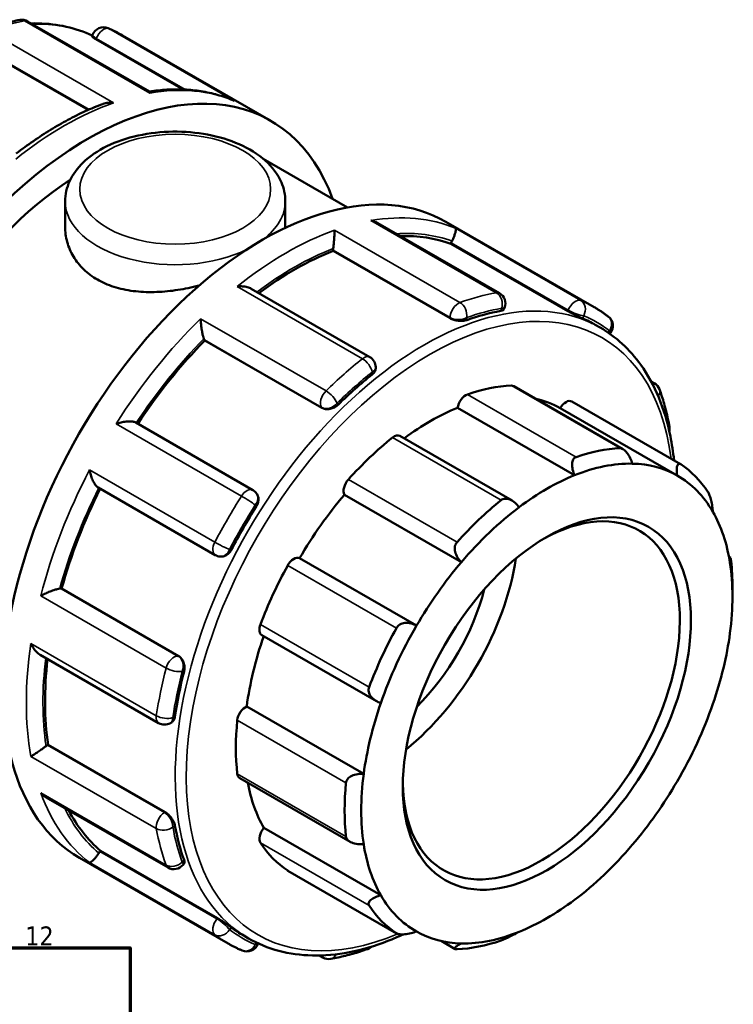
# Model space of a CAD drawing. Header units: millimetres. Extents: x -1 to 918, y -402 to 723.
# Tile 11 of 11: x 803 to 918, y 565 to 723. Entities that reach past the tile are written whole.
import ezdxf

# ---------------------------------------------------------------- set-up
doc = ezdxf.new("R2010")
doc.units = ezdxf.units.MM
for name, color, linetype, lineweight in [('Border (ANSI)', 7, 'Continuous', 70), ('Visible (ANSI)', 7, 'Continuous', 50), ('Visible Narrow (ANSI)', 7, 'Continuous', 35)]:
    doc.layers.add(name, color=color, linetype=linetype, lineweight=lineweight)
doc.styles.add('Note Text (ANSI)', font='tahoma.ttf')

# ---------------------------------------------------------------- blocks, each defined once
blk = doc.blocks.new('Borders Default Border')
at = {"layer": 'Border (ANSI)', "flags": 128}
blk.add_lwpolyline([(20, 20), (20, 574), (821, 574), (821, 20), (20, 20)], dxfattribs=at)
at = {"layer": 'Border (ANSI)', "insert": (804.13, 574.4), "char_height": 3.048, "attachment_point": 7, "style": 'Note Text (ANSI)'}
blk.add_mtext('12', dxfattribs=at)

msp = doc.modelspace()

# ---------------------------------------------------------------- linework, layer by layer
at = {"layer": 'Visible (ANSI)'}
for p, q in [((824.082, 711.626), (804.501, 722.902)), ((814.852, 720.492), (814.949, 720.742)), ((815.502, 720.031), (829.531, 711.952)), ((819.746, 720.656), (843.611, 706.913)), ((796.561, 718.869), (814.264, 708.674)), ((842.382, 700.813), (855.926, 693.013)), ((810.54, 693.988), (810.54, 689.87)), ((845.94, 693.988), (845.94, 689.87)), ((880.373, 679.21), (860.793, 690.486)), ((871.754, 690.707), (895.619, 676.964)), ((872.559, 687.174), (872.61, 687.308)), ((891.375, 676.339), (872.559, 687.174)), ((853.618, 686.012), (853.618, 686.132)), ((872.434, 675.177), (853.618, 686.012)), ((859.525, 668.957), (840.466, 679.932)), ((881.095, 676.638), (881.192, 676.889)), ((895.778, 674.149), (896.555, 673.702)), ((898.131, 672.692), (898.2, 672.777)), ((833, 671.629), (832.948, 671.703)), ((851.816, 660.794), (833, 671.629)), ((860.472, 667.126), (860.472, 667.32)), ((904.742, 665.066), (905.265, 664.765)), ((900.218, 654.173), (882.668, 664.28)), ((892.006, 661.813), (909.48, 651.75)), ((892.445, 649.961), (873.636, 660.793)), ((908.941, 649.917), (890.132, 660.748)), ((840.711, 647.589), (821.889, 658.428)), ((882.395, 645.887), (864.353, 656.277)), ((815.86, 647.976), (834.681, 637.137)), ((841.374, 646.953), (841.316, 647.036)), ((874.247, 635.992), (855.438, 646.824)), ((835.452, 636.893), (835.553, 636.884)), ((867.039, 625.787), (848.23, 636.618)), ((917.268, 636.841), (917.507, 636.704)), ((809.882, 631.752), (809.972, 631.744)), ((828.788, 620.908), (809.972, 631.744)), ((917.837, 630.462), (917.837, 632.001)), ((842.171, 624.265), (860.59, 613.658)), ((806.515, 621.112), (825.57, 610.138)), ((858.545, 601.964), (839.736, 612.795)), ((827.457, 610.138), (827.624, 610.235)), ((807.697, 606.596), (807.801, 606.656)), ((826.617, 595.82), (807.801, 606.656)), ((838.604, 601.286), (856.353, 591.065)), ((807.511, 598.18), (827.087, 586.907)), ((861.299, 582.46), (842.49, 593.292)), ((816.14, 589.499), (816.23, 589.61)), ((835.046, 578.775), (816.23, 589.61)), ((812.868, 588.45), (836.733, 574.707)), ((829.503, 587.36), (829.671, 587.569)), ((846.356, 586.398), (863.83, 576.335)), ((839.247, 575.983), (840.025, 575.535)), ((841.53, 574.622), (841.573, 574.732)), ((873.245, 573.824), (870.998, 575.118)), ((851.978, 572.462), (851.418, 572.784))]:
    msp.add_line(p, q, dxfattribs=at)
for centre, start, end in [((803.558, 721.264), 60.06401, 99.87777), ((816.711, 720.058), 67.04624, 158.80211), ((879.43, 677.572), 338.80211, 60.06401), ((896.727, 673.962), 321.19183, 52.70244), ((858.582, 667.32), 0, 60.06401), ((904.322, 663.127), 19.97218, 60.06401), ((905.838, 657.456), 347.01883, 10.37411), ((839.768, 645.952), 35.02709, 60.06401), ((835.624, 638.775), 240.06401, 264.76275), ((826.514, 611.776), 240.06401, 299.93599), ((828.03, 588.545), 240.06401, 321.19183), ((839.768, 575.305), 247.04624, 338.80211), ((858.582, 575.605), 289.51848, 313.56206), ((852.922, 574.1), 240.06401, 279.87777)]:
    msp.add_arc(centre, 1.89, start, end, dxfattribs=at)
for centre, major_axis, start_param, end_param in [((814.168, 655.785), (29.443, 51.128), 5.8321585, 9.8758048), ((842.311, 639.579), (29.443, 51.128), 0, 3.1415927), ((814.168, 655.785), (-26.499, -46.016), 3.9993968, 6.2831853), ((847.36, 636.671), (28.265, 49.083), 0.1029728, 0.3431373), ((873.768, 687.202), (-0.943, -1.638), 4.7996178, 4.9722547), ((847.36, 636.671), (28.265, 49.083), 0.6265716, 0.9258523), ((854.954, 686.902), (-0.943, -1.638), 5.3232166, 5.4958534), ((867.512, 625.066), (-28.265, -49.083), 3.5922321, 3.7342834), ((867.512, 625.066), (28.265, 49.083), 0, 0.0690919), ((847.36, 636.671), (28.265, 49.083), 1.1501704, 1.4621164), ((834.106, 673.142), (-0.943, -1.638), 5.8468154, 6.0194522), ((867.512, 625.066), (-28.265, -49.083), 4.1158308, 4.2578822), ((869.181, 624.105), (22.007, 38.216), 0.3497393, 0.5888711), ((881.724, 662.642), (0.943, 1.638), 0, 0.3497393), ((874.953, 661.286), (0.943, 1.638), 0.5888711, 2.1820573), ((869.181, 624.105), (21.064, 36.578), 0.0053324, 0.1777829), ((891.063, 660.175), (0.943, 1.638), 0, 1.5537388), ((869.181, 624.105), (-21.064, -36.578), 3.7752436, 4.0646178), ((869.181, 624.105), (-22.007, -38.216), 4.1196505, 4.3587823), ((863.41, 654.639), (0.943, 1.638), 0, 0.9780578), ((886.654, 614.043), (22.007, 38.216), 0.3497393, 0.5888711), ((887.99, 613.274), (21.064, 36.578), 0.3049594, 0.6336509), ((887.99, 613.274), (21.064, 36.578), 0.0053324, 0.3049594), ((886.654, 614.043), (22.007, 38.216), 6.0046061, 6.2437379), ((856.638, 648.195), (-0.943, -1.638), 4.3587823, 5.9519685), ((887.99, 613.274), (21.064, 36.578), 0.6336509, 0.933278), ((887.99, 613.274), (21.064, 36.578), 5.9598262, 6.2885177), ((847.36, 636.671), (28.265, 49.083), 1.6755648, 1.9875549), ((869.181, 624.105), (-21.064, -36.578), 4.4035621, 4.7031891), ((887.099, 613.787), (15.72, 27.297), 2.3739895, 7.0507885), ((886.654, 614.043), (-22.007, -38.216), 4.1196505, 4.3587823), ((867.512, 625.066), (-28.265, -49.083), 4.6394296, 4.7814809), ((887.99, 613.274), (21.064, 36.578), 0.933278, 1.2619695), ((887.99, 613.274), (21.064, 36.578), 5.6601992, 5.9598262), ((847.299, 634.973), (0.943, 1.638), 0.0131901, 1.6063764), ((861.12, 628.747), (15.72, 27.297), 4.1160757, 5.3087022), ((886.654, 614.043), (22.007, 38.216), 5.4958534, 5.6154193), ((869.181, 624.105), (-22.007, -38.216), 4.747969, 4.9871008), ((887.99, 613.274), (21.064, 36.578), 1.2619695, 1.5615965), ((887.99, 613.274), (-21.064, -36.578), 2.189915, 2.5186065), ((809.214, 630.029), (0.943, 1.638), 0.2598657, 0.4325025), ((861.12, 628.747), (12.576, 21.838), 4.2662623, 5.1585156), ((843.114, 625.903), (-0.943, -1.638), 4.9871008, 6.2831853), ((886.654, 614.043), (-22.007, -38.216), 4.747969, 4.9871008), ((887.99, 613.274), (21.064, 36.578), 1.5615965, 1.890288), ((869.181, 624.105), (-21.064, -36.578), 5.0339476, 5.3315077), ((887.99, 613.274), (-21.064, -36.578), 1.890288, 2.189915), ((847.36, 636.671), (28.265, 49.083), 2.2117087, 2.5111537), ((867.512, 625.066), (-28.265, -49.083), 5.1630284, 5.3050797), ((839.547, 611.156), (0.943, 1.638), 0.6415086, 2.2346949), ((887.99, 613.274), (21.064, 36.578), 1.890288, 2.189915), ((887.99, 613.274), (-21.064, -36.578), 1.5615965, 1.890288), ((869.181, 624.105), (-22.007, -38.216), 5.3762875, 5.6154193), ((807.697, 605.051), (-0.943, -1.638), 3.9250571, 4.097694), ((839.547, 602.924), (-0.943, -1.638), 5.6154193, 6.2831853), ((887.99, 613.274), (21.064, 36.578), 2.189915, 2.5186065), ((869.181, 624.105), (-21.064, -36.578), 5.6914664, 5.9598262), ((886.654, 614.043), (-22.007, -38.216), 5.3762875, 5.6154193), ((887.99, 613.274), (-21.064, -36.578), 1.2619695, 1.5615965), ((847.36, 636.671), (-28.265, -49.083), 5.9350315, 6.1763451), ((867.512, 625.066), (-28.265, -49.083), 5.6866272, 5.8286785), ((843.114, 592.285), (-0.943, -1.638), 4.4114198, 6.0046061), ((869.181, 624.105), (-22.007, -38.216), 6.0046061, 6.2437379), ((887.99, 613.274), (-21.064, -36.578), 5.6601992, 5.9598262), ((887.99, 613.274), (-21.064, -36.578), 0.933278, 1.2619695), ((816.808, 588.545), (-0.943, -1.638), 4.4486559, 4.6212927), ((847.299, 588.035), (-0.943, -1.638), 6.2437379, 6.2831853), ((887.99, 613.274), (-21.064, -36.578), 5.9598262, 6.2885177), ((886.654, 614.043), (-22.007, -38.216), 6.0046061, 6.2437379), ((887.99, 613.274), (-21.064, -36.578), 0.6336509, 0.933278), ((867.512, 625.066), (-28.265, -49.083), 6.2102259, 6.2831853), ((887.99, 613.274), (-21.064, -36.578), 0.0053324, 0.3049594), ((887.99, 613.274), (-21.064, -36.578), 0.3049594, 0.6336509), ((886.654, 614.043), (-22.007, -38.216), 0.3497393, 0.5888711)]:
    msp.add_ellipse(centre, major_axis=major_axis, ratio=0.5780931, start_param=start_param, end_param=end_param, dxfattribs=at)
msp.add_ellipse((887.99, 613.274), major_axis=(-16.348, -28.389), ratio=0.5780931, dxfattribs=at)
for points, knots in [([(803.233, 723.126), (802.841, 723.058), (802.448, 722.982), (801.659, 722.815), (801.263, 722.724), (800.469, 722.527), (800.07, 722.421), (799.272, 722.195), (798.872, 722.074), (798.07, 721.818), (797.669, 721.682), (797.266, 721.54)], [5.94877116, 5.94877116, 5.94877116, 5.94877116, 5.97781706, 5.97781706, 6.00686297, 6.00686297, 6.03590887, 6.03590887, 6.06495478, 6.06495478, 6.09400068, 6.09400068, 6.09400068, 6.09400068]), ([(814.906, 720.631), (812.258, 721.86), (809.313, 722.513), (805.817, 722.588), (805.44, 722.588), (805.061, 722.58)], [5.5506924, 5.5506924, 5.5506924, 5.5506924, 5.80629132, 5.80629132, 5.83694774, 5.83694774, 5.83694774, 5.83694774]), ([(819.746, 720.656), (819.598, 720.742), (819.449, 720.825), (819.148, 720.988), (818.997, 721.068), (818.693, 721.224), (818.539, 721.301), (818.231, 721.449), (818.076, 721.522), (817.764, 721.663), (817.606, 721.732), (817.448, 721.799)], [5.499720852, 5.499720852, 5.499720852, 5.499720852, 5.513857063, 5.513857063, 5.527993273, 5.527993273, 5.542129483, 5.542129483, 5.556265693, 5.556265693, 5.570401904, 5.570401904, 5.570401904, 5.570401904]), ([(815.502, 720.031), (815.335, 720.127), (815.182, 720.221), (814.961, 720.371), (814.891, 720.427), (814.854, 720.474), (814.85, 720.485), (814.853, 720.491)], [0, 0, 0, 0, 0.07111353, 0.07111353, 0.14222706, 0.14222706, 0.17125216, 0.17125216, 0.17125216, 0.17125216]), ([(837.487, 710.241), (836.684, 710.576), (835.857, 710.863), (834.162, 711.339), (833.295, 711.528), (831.525, 711.809), (830.623, 711.901), (828.79, 711.988), (827.859, 711.983), (825.979, 711.878), (825.029, 711.778), (824.07, 711.633)], [5.57378447, 5.57378447, 5.57378447, 5.57378447, 5.64545895, 5.64545895, 5.71713344, 5.71713344, 5.78880792, 5.78880792, 5.8604824, 5.8604824, 5.93183244, 5.93183244, 5.93183244, 5.93183244]), ([(824.149, 711.371), (824.149, 711.372), (824.149, 711.373), (824.143, 711.477), (824.13, 711.552), (824.101, 711.609), (824.092, 711.62), (824.082, 711.626)], [-0.00087618, -0.00087618, -0.00087618, -0.00087618, 0, 0, 0.08405627, 0.08405627, 0.11619633, 0.11619633, 0.11619633, 0.11619633]), ([(816.56, 709.62), (815.636, 709.269), (814.708, 708.881), (812.85, 708.031), (811.92, 707.569), (810.061, 706.574), (809.132, 706.042), (807.28, 704.908), (806.356, 704.306), (804.516, 703.038), (803.601, 702.371), (802.691, 701.673)], [6.11463416, 6.11463416, 6.11463416, 6.11463416, 6.18124662, 6.18124662, 6.24785909, 6.24785909, 6.31447155, 6.31447155, 6.38108401, 6.38108401, 6.44769647, 6.44769647, 6.44769647, 6.44769647]), ([(816.56, 709.62), (816.589, 709.631), (816.619, 709.641), (816.901, 709.738), (817.169, 709.794), (817.722, 709.849), (818.01, 709.847), (818.296, 709.816), (818.299, 709.816), (818.302, 709.815)], [0.18602126, 0.18602126, 0.18602126, 0.18602126, 0.19541368, 0.19541368, 0.27605031, 0.27605031, 0.3607304, 0.3607304, 0.36159819, 0.36159819, 0.36159819, 0.36159819]), ([(837.487, 710.241), (837.57, 710.207), (837.651, 710.17), (837.733, 710.128), (837.735, 710.127), (837.738, 710.126)], [0.333883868, 0.333883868, 0.333883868, 0.333883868, 0.360730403, 0.360730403, 0.361598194, 0.361598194, 0.361598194, 0.361598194]), ([(810.54, 693.988), (810.54, 695.094), (810.793, 696.196), (811.761, 698.321), (812.511, 699.328), (814.498, 701.244), (815.795, 702.116), (818.783, 703.582), (820.491, 704.159), (824.087, 704.944), (825.974, 705.155), (829.749, 705.203), (831.637, 705.043), (835.254, 704.363), (836.983, 703.841), (840.126, 702.448), (841.54, 701.576), (843.836, 699.522), (844.741, 698.346), (845.716, 696.066), (845.94, 695.029), (845.94, 693.988)], [2.3561945, 2.3561945, 2.3561945, 2.3561945, 2.6128927, 2.6128927, 2.8944223, 2.8944223, 3.2214898, 3.2214898, 3.5644956, 3.5644956, 3.9047069, 3.9047069, 4.2428457, 4.2428457, 4.5825846, 4.5825846, 4.9255879, 4.9255879, 5.2562887, 5.2562887, 5.4977871, 5.4977871, 5.4977871, 5.4977871]), ([(860.793, 690.486), (860.706, 690.536), (860.617, 690.582), (860.272, 690.741), (860.002, 690.829), (859.722, 690.888), (859.719, 690.889), (859.716, 690.889)], [0.24564957, 0.24564957, 0.24564957, 0.24564957, 0.27605031, 0.27605031, 0.3607304, 0.3607304, 0.36159819, 0.36159819, 0.36159819, 0.36159819]), ([(832.07, 680.44), (831.922, 680.402), (831.774, 680.365), (830.487, 680.052), (829.344, 679.833), (827.135, 679.523), (825.992, 679.422), (823.714, 679.373), (822.58, 679.425), (820.4, 679.703), (819.352, 679.93), (817.41, 680.552), (816.516, 680.947), (814.931, 681.86), (814.19, 682.406), (812.888, 683.652), (812.327, 684.352), (811.427, 685.847), (811.089, 686.643), (810.645, 688.26), (810.54, 689.079), (810.54, 689.87)], [3.6539104, 3.6539104, 3.6539104, 3.6539104, 3.6976065, 3.6976065, 4.0336959, 4.0336959, 4.3699412, 4.3699412, 4.7061865, 4.7061865, 5.0424317, 5.0424317, 5.378677, 5.378677, 5.7149223, 5.7149223, 6.0511676, 6.0511676, 6.3874129, 6.3874129, 6.7236582, 6.7236582, 6.7236582, 6.7236582]), ([(853.869, 689.334), (853.869, 689.332), (853.869, 689.331), (853.869, 689.2), (853.865, 689.041), (853.849, 688.684), (853.838, 688.486), (853.807, 688.041), (853.787, 687.791), (853.745, 687.33), (853.724, 687.125), (853.682, 686.747), (853.661, 686.578), (853.639, 686.417), (853.638, 686.413), (853.638, 686.409)], [-0.00087618, -0.00087618, -0.00087618, -0.00087618, 0, 0, 0.08405627, 0.08405627, 0.16422341, 0.16422341, 0.24701336, 0.24701336, 0.30899964, 0.30899964, 0.36272742, 0.36272742, 0.36420009, 0.36420009, 0.36420009, 0.36420009]), ([(873.305, 689.644), (873.306, 689.643), (873.306, 689.643), (873.338, 689.607), (873.355, 689.544), (873.358, 689.365), (873.345, 689.251), (873.285, 688.966), (873.236, 688.79), (873.112, 688.434), (873.047, 688.266), (872.903, 687.932), (872.829, 687.773), (872.747, 687.611), (872.745, 687.607), (872.742, 687.602)], [-0.00087618, -0.00087618, -0.00087618, -0.00087618, 0, 0, 0.08405627, 0.08405627, 0.16422341, 0.16422341, 0.24701336, 0.24701336, 0.30899964, 0.30899964, 0.36272742, 0.36272742, 0.36420009, 0.36420009, 0.36420009, 0.36420009]), ([(840.466, 679.932), (840.276, 680.042), (840.059, 680.127), (839.578, 680.257), (839.31, 680.299), (838.757, 680.336), (838.469, 680.329), (838.184, 680.298), (838.181, 680.298), (838.178, 680.298)], [0.12290023, 0.12290023, 0.12290023, 0.12290023, 0.19541368, 0.19541368, 0.27605031, 0.27605031, 0.3607304, 0.3607304, 0.36159819, 0.36159819, 0.36159819, 0.36159819]), ([(881.095, 676.639), (881.076, 676.591), (881.04, 676.546), (880.897, 676.443), (880.759, 676.395), (880.597, 676.366)], [0.74613117, 0.74613117, 0.74613117, 0.74613117, 0.78950751, 0.78950751, 0.86190895, 0.86190895, 0.86190895, 0.86190895]), ([(893.751, 675.16), (893.622, 675.215), (893.45, 675.292), (893.057, 675.474), (892.835, 675.579), (892.412, 675.786), (892.182, 675.902), (891.747, 676.13), (891.542, 676.242), (891.375, 676.339)], [0.28784907, 0.28784907, 0.28784907, 0.28784907, 0.36025051, 0.36025051, 0.43265195, 0.43265195, 0.50376548, 0.50376548, 0.57487901, 0.57487901, 0.57487901, 0.57487901]), ([(897.873, 675.465), (897.729, 675.575), (897.583, 675.683), (897.29, 675.894), (897.142, 675.998), (896.844, 676.202), (896.694, 676.302), (896.391, 676.498), (896.238, 676.594), (895.93, 676.782), (895.775, 676.874), (895.619, 676.964)], [5.425172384, 5.425172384, 5.425172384, 5.425172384, 5.440082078, 5.440082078, 5.454991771, 5.454991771, 5.469901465, 5.469901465, 5.484811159, 5.484811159, 5.499720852, 5.499720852, 5.499720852, 5.499720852]), ([(832.33, 675.119), (832.33, 675.117), (832.331, 675.114), (832.336, 674.901), (832.349, 674.669), (832.39, 674.189), (832.417, 673.939), (832.488, 673.417), (832.533, 673.142), (832.626, 672.674), (832.671, 672.479), (832.761, 672.147), (832.804, 672.01), (832.848, 671.894), (832.849, 671.891), (832.851, 671.888)], [-0.00087618, -0.00087618, -0.00087618, -0.00087618, 0, 0, 0.08405627, 0.08405627, 0.16422341, 0.16422341, 0.24701336, 0.24701336, 0.30899964, 0.30899964, 0.36272742, 0.36272742, 0.36420009, 0.36420009, 0.36420009, 0.36420009]), ([(875.107, 674.905), (874.939, 674.846), (874.726, 674.801), (874.259, 674.758), (874.004, 674.761), (873.529, 674.808), (873.277, 674.854), (872.814, 674.99), (872.601, 675.08), (872.434, 675.177)], [0.28784907, 0.28784907, 0.28784907, 0.28784907, 0.36025051, 0.36025051, 0.43265195, 0.43265195, 0.50376548, 0.50376548, 0.57487901, 0.57487901, 0.57487901, 0.57487901]), ([(908.444, 652.347), (908.302, 653.686), (908.103, 654.987), (906.953, 660.656), (905.357, 664.542), (901.313, 670.199), (899.1, 672.236), (896.555, 673.702)], [4.82736227, 4.82736227, 4.82736227, 4.82736227, 4.91946376, 4.91946376, 5.24205359, 5.24205359, 5.49972085, 5.49972085, 5.49972085, 5.49972085]), ([(860.472, 667.126), (860.472, 666.965), (860.424, 666.79), (860.231, 666.454), (860.086, 666.293), (859.918, 666.159)], [0.71766788, 0.71766788, 0.71766788, 0.71766788, 0.78950751, 0.78950751, 0.86190895, 0.86190895, 0.86190895, 0.86190895]), ([(907.697, 657.797), (907.62, 658.217), (907.537, 658.634), (907.36, 659.458), (907.265, 659.866), (907.063, 660.673), (906.957, 661.071), (906.732, 661.86), (906.613, 662.249), (906.364, 663.018), (906.234, 663.398), (906.098, 663.772)], [4.90157361, 4.90157361, 4.90157361, 4.90157361, 4.93061951, 4.93061951, 4.95966542, 4.95966542, 4.98871132, 4.98871132, 5.01775722, 5.01775722, 5.04680313, 5.04680313, 5.04680313, 5.04680313]), ([(854.427, 661.296), (854.266, 661.138), (854.061, 660.989), (853.608, 660.754), (853.36, 660.669), (852.897, 660.58), (852.651, 660.568), (852.194, 660.627), (851.984, 660.697), (851.816, 660.794)], [0.28784907, 0.28784907, 0.28784907, 0.28784907, 0.36025051, 0.36025051, 0.43265195, 0.43265195, 0.50376548, 0.50376548, 0.57487901, 0.57487901, 0.57487901, 0.57487901]), ([(821.889, 658.428), (821.823, 658.466), (821.744, 658.499), (821.502, 658.572), (821.324, 658.6), (820.883, 658.63), (820.61, 658.62), (820.071, 658.564), (819.801, 658.517), (819.266, 658.393), (818.999, 658.315), (818.746, 658.224), (818.744, 658.223), (818.741, 658.222)], [0.01733567, 0.01733567, 0.01733567, 0.01733567, 0.05315368, 0.05315368, 0.11416315, 0.11416315, 0.19541368, 0.19541368, 0.27605031, 0.27605031, 0.3607304, 0.3607304, 0.36159819, 0.36159819, 0.36159819, 0.36159819]), ([(899.759, 654.306), (899.845, 654.309), (899.937, 654.294), (900.126, 654.227), (900.224, 654.175), (900.512, 653.976), (900.7, 653.782), (901.053, 653.331), (901.234, 653.031), (901.529, 652.419), (901.647, 652.109), (901.733, 651.821)], [0.35638748, 0.35638748, 0.35638748, 0.35638748, 0.3965806, 0.3965806, 0.43677371, 0.43677371, 0.51715995, 0.51715995, 0.61496745, 0.61496745, 0.70681786, 0.70681786, 0.70681786, 0.70681786]), ([(892.445, 649.961), (892.317, 650.242), (892.207, 650.553), (892.062, 651.195), (892.032, 651.525), (892.072, 652.055), (892.129, 652.298), (892.289, 652.586), (892.354, 652.671), (892.505, 652.806), (892.591, 652.857), (892.684, 652.889)], [0.67957108, 0.67957108, 0.67957108, 0.67957108, 0.77142148, 0.77142148, 0.86922899, 0.86922899, 0.94961522, 0.94961522, 0.98980834, 0.98980834, 1.03000146, 1.03000146, 1.03000146, 1.03000146]), ([(814.461, 650.808), (814.461, 650.806), (814.462, 650.803), (814.509, 650.543), (814.573, 650.278), (814.73, 649.762), (814.823, 649.508), (815.04, 649.013), (815.168, 648.769), (815.415, 648.395), (815.529, 648.253), (815.718, 648.072), (815.79, 648.016), (815.86, 647.976)], [-0.00087618, -0.00087618, -0.00087618, -0.00087618, 0, 0, 0.08405627, 0.08405627, 0.16422341, 0.16422341, 0.24701336, 0.24701336, 0.30899964, 0.30899964, 0.34745826, 0.34745826, 0.34745826, 0.34745826]), ([(908.941, 649.917), (908.898, 650.194), (908.871, 650.48), (908.869, 651.015), (908.897, 651.259), (909, 651.59), (909.072, 651.715), (909.217, 651.799), (909.271, 651.811), (909.388, 651.797), (909.451, 651.771), (909.515, 651.728)], [0.67957108, 0.67957108, 0.67957108, 0.67957108, 0.77142148, 0.77142148, 0.86922899, 0.86922899, 0.94961522, 0.94961522, 0.98980834, 0.98980834, 1.03000146, 1.03000146, 1.03000146, 1.03000146]), ([(913.888, 647.288), (913.934, 647.219), (913.981, 647.133), (914.075, 646.933), (914.121, 646.819), (914.253, 646.453), (914.332, 646.175), (914.472, 645.598), (914.537, 645.258), (914.632, 644.63), (914.664, 644.339), (914.682, 644.087)], [0.35638748, 0.35638748, 0.35638748, 0.35638748, 0.3965806, 0.3965806, 0.43677371, 0.43677371, 0.51715995, 0.51715995, 0.61496745, 0.61496745, 0.70681786, 0.70681786, 0.70681786, 0.70681786]), ([(841.374, 646.953), (841.386, 646.936), (841.397, 646.919), (841.519, 646.727), (841.588, 646.519), (841.641, 646.098), (841.627, 645.857), (841.507, 645.38), (841.402, 645.144), (841.274, 644.941)], [0.6389852, 0.6389852, 0.6389852, 0.6389852, 0.64599254, 0.64599254, 0.71710607, 0.71710607, 0.78950751, 0.78950751, 0.86190895, 0.86190895, 0.86190895, 0.86190895]), ([(880.624, 645.944), (880.717, 646.019), (880.822, 646.078), (881.05, 646.161), (881.172, 646.185), (881.549, 646.205), (881.813, 646.148), (882.336, 645.942), (882.625, 645.761), (883.133, 645.328), (883.354, 645.08), (883.535, 644.831)], [0.35638748, 0.35638748, 0.35638748, 0.35638748, 0.3965806, 0.3965806, 0.43677371, 0.43677371, 0.51715995, 0.51715995, 0.61496745, 0.61496745, 0.70681786, 0.70681786, 0.70681786, 0.70681786]), ([(837.254, 637.979), (837.142, 637.765), (836.99, 637.556), (836.637, 637.214), (836.435, 637.08), (836.044, 636.916), (835.829, 636.871), (835.598, 636.88), (835.576, 636.882), (835.553, 636.884)], [0.28784907, 0.28784907, 0.28784907, 0.28784907, 0.36025051, 0.36025051, 0.43265195, 0.43265195, 0.50376548, 0.50376548, 0.51160272, 0.51160272, 0.51160272, 0.51160272]), ([(874.247, 635.992), (874.024, 636.203), (873.811, 636.457), (873.453, 637.033), (873.315, 637.358), (873.185, 637.937), (873.166, 638.228), (873.237, 638.634), (873.277, 638.765), (873.39, 639.007), (873.463, 639.117), (873.549, 639.212)], [0.67957108, 0.67957108, 0.67957108, 0.67957108, 0.77142148, 0.77142148, 0.86922899, 0.86922899, 0.94961522, 0.94961522, 0.98980834, 0.98980834, 1.03000146, 1.03000146, 1.03000146, 1.03000146]), ([(917.435, 635.876), (917.433, 636.078), (917.436, 636.266), (917.454, 636.561), (917.468, 636.661), (917.502, 636.72), (917.523, 636.702), (917.556, 636.574), (917.568, 636.515), (917.591, 636.365), (917.603, 636.275), (917.614, 636.173)], [0.67957108, 0.67957108, 0.67957108, 0.67957108, 0.77142148, 0.77142148, 0.86922899, 0.86922899, 0.94961522, 0.94961522, 0.98980834, 0.98980834, 1.03000146, 1.03000146, 1.03000146, 1.03000146]), ([(809.673, 631.745), (809.556, 631.727), (809.417, 631.697), (809.088, 631.61), (808.898, 631.552), (808.45, 631.402), (808.191, 631.304), (807.702, 631.104), (807.467, 631.001), (807.022, 630.792), (806.81, 630.685), (806.619, 630.581), (806.617, 630.58), (806.615, 630.579)], [0, 0, 0, 0, 0.05315368, 0.05315368, 0.11416315, 0.11416315, 0.19541368, 0.19541368, 0.27605031, 0.27605031, 0.3607304, 0.3607304, 0.36159819, 0.36159819, 0.36159819, 0.36159819]), ([(863.792, 625.398), (863.857, 625.516), (863.939, 625.625), (864.133, 625.817), (864.244, 625.901), (864.606, 626.108), (864.886, 626.186), (865.471, 626.252), (865.818, 626.224), (866.469, 626.063), (866.773, 625.936), (867.039, 625.787)], [0.35638748, 0.35638748, 0.35638748, 0.35638748, 0.3965806, 0.3965806, 0.43677371, 0.43677371, 0.51715995, 0.51715995, 0.61496745, 0.61496745, 0.70681786, 0.70681786, 0.70681786, 0.70681786]), ([(805.048, 622.916), (805.05, 622.913), (805.051, 622.911), (805.165, 622.652), (805.3, 622.403), (805.602, 621.949), (805.769, 621.74), (806.125, 621.381), (806.316, 621.226), (806.515, 621.112)], [-0.00087618, -0.00087618, -0.00087618, -0.00087618, 0, 0, 0.08405627, 0.08405627, 0.16422341, 0.16422341, 0.24097285, 0.24097285, 0.24097285, 0.24097285]), ([(828.788, 620.908), (828.956, 620.811), (829.124, 620.664), (829.403, 620.297), (829.517, 620.076), (829.67, 619.63), (829.72, 619.374), (829.742, 618.867), (829.715, 618.615), (829.66, 618.397)], [0.57487901, 0.57487901, 0.57487901, 0.57487901, 0.64627481, 0.64627481, 0.71767061, 0.71767061, 0.78978991, 0.78978991, 0.86190921, 0.86190921, 0.86190921, 0.86190921]), ([(861.299, 613.346), (861.007, 613.44), (860.708, 613.576), (860.15, 613.938), (859.895, 614.169), (859.553, 614.629), (859.425, 614.88), (859.34, 615.273), (859.329, 615.407), (859.346, 615.67), (859.373, 615.799), (859.42, 615.922)], [0.67957108, 0.67957108, 0.67957108, 0.67957108, 0.77142148, 0.77142148, 0.86922899, 0.86922899, 0.94961522, 0.94961522, 0.98980834, 0.98980834, 1.03000146, 1.03000146, 1.03000146, 1.03000146]), ([(828.188, 611.201), (828.156, 610.989), (828.089, 610.782), (827.893, 610.445), (827.764, 610.315), (827.624, 610.235)], [0.28784907, 0.28784907, 0.28784907, 0.28784907, 0.36025051, 0.36025051, 0.43245793, 0.43245793, 0.43245793, 0.43245793]), ([(807.468, 606.441), (807.344, 606.345), (807.209, 606.243), (806.905, 606.018), (806.739, 605.899), (806.362, 605.632), (806.157, 605.49), (805.783, 605.237), (805.613, 605.125), (805.305, 604.928), (805.167, 604.843), (805.051, 604.775), (805.05, 604.775), (805.048, 604.774)], [0, 0, 0, 0, 0.05315368, 0.05315368, 0.11416315, 0.11416315, 0.19541368, 0.19541368, 0.27605031, 0.27605031, 0.3607304, 0.3607304, 0.36159819, 0.36159819, 0.36159819, 0.36159819]), ([(855.693, 600.515), (855.704, 600.63), (855.736, 600.745), (855.836, 600.966), (855.905, 601.071), (856.155, 601.363), (856.383, 601.524), (856.899, 601.782), (857.234, 601.882), (857.903, 601.983), (858.238, 601.99), (858.545, 601.964)], [0.35638748, 0.35638748, 0.35638748, 0.35638748, 0.3965806, 0.3965806, 0.43677371, 0.43677371, 0.51715995, 0.51715995, 0.61496745, 0.61496745, 0.70681786, 0.70681786, 0.70681786, 0.70681786]), ([(806.615, 598.916), (806.617, 598.913), (806.619, 598.911), (806.807, 598.702), (807.015, 598.514), (807.326, 598.292), (807.417, 598.234), (807.511, 598.18)], [-0.00087618, -0.00087618, -0.00087618, -0.00087618, 0, 0, 0.08405627, 0.08405627, 0.11717316, 0.11717316, 0.11717316, 0.11717316]), ([(826.617, 595.82), (826.785, 595.724), (826.969, 595.585), (827.319, 595.252), (827.485, 595.057), (827.763, 594.669), (827.893, 594.45), (828.089, 594.023), (828.156, 593.816), (828.188, 593.641)], [0.57487901, 0.57487901, 0.57487901, 0.57487901, 0.64599254, 0.64599254, 0.71710607, 0.71710607, 0.78950751, 0.78950751, 0.86190895, 0.86190895, 0.86190895, 0.86190895]), ([(858.545, 590.672), (858.238, 590.647), (857.903, 590.65), (857.234, 590.732), (856.899, 590.815), (856.383, 591.034), (856.155, 591.172), (855.905, 591.425), (855.836, 591.517), (855.736, 591.71), (855.704, 591.811), (855.693, 591.914)], [0.67957108, 0.67957108, 0.67957108, 0.67957108, 0.77142148, 0.77142148, 0.86922899, 0.86922899, 0.94961522, 0.94961522, 0.98980834, 0.98980834, 1.03000146, 1.03000146, 1.03000146, 1.03000146]), ([(815.951, 589.237), (815.855, 589.089), (815.755, 588.945), (815.538, 588.653), (815.425, 588.512), (815.179, 588.226), (815.051, 588.095), (814.831, 587.894), (814.736, 587.823), (814.576, 587.731), (814.51, 587.713), (814.462, 587.722), (814.461, 587.722), (814.461, 587.722)], [0, 0, 0, 0, 0.05315368, 0.05315368, 0.11416315, 0.11416315, 0.19541368, 0.19541368, 0.27605031, 0.27605031, 0.3607304, 0.3607304, 0.36159819, 0.36159819, 0.36159819, 0.36159819]), ([(829.66, 588.139), (829.715, 587.985), (829.743, 587.841), (829.724, 587.664), (829.703, 587.61), (829.671, 587.569)], [0.28784907, 0.28784907, 0.28784907, 0.28784907, 0.36025051, 0.36025051, 0.40371739, 0.40371739, 0.40371739, 0.40371739]), ([(859.42, 580.799), (859.373, 580.868), (859.346, 580.943), (859.329, 581.099), (859.34, 581.179), (859.425, 581.42), (859.553, 581.579), (859.895, 581.879), (860.15, 582.034), (860.708, 582.287), (861.007, 582.387), (861.299, 582.46)], [0.35638748, 0.35638748, 0.35638748, 0.35638748, 0.3965806, 0.3965806, 0.43677371, 0.43677371, 0.51715995, 0.51715995, 0.61496745, 0.61496745, 0.70681786, 0.70681786, 0.70681786, 0.70681786]), ([(835.046, 578.775), (835.214, 578.678), (835.414, 578.557), (835.829, 578.295), (836.044, 578.154), (836.435, 577.891), (836.637, 577.751), (836.99, 577.5), (837.142, 577.389), (837.254, 577.305)], [0.57487901, 0.57487901, 0.57487901, 0.57487901, 0.64599254, 0.64599254, 0.71710607, 0.71710607, 0.78950751, 0.78950751, 0.86190895, 0.86190895, 0.86190895, 0.86190895]), ([(840.025, 575.535), (843.053, 573.791), (846.544, 572.864), (854.14, 572.7), (858.259, 573.507), (863.266, 575.448), (864.085, 575.794), (864.904, 576.171)], [2.3581282, 2.3581282, 2.3581282, 2.3581282, 2.66469867, 2.66469867, 2.98013983, 2.98013983, 3.04152542, 3.04152542, 3.04152542, 3.04152542]), ([(867.039, 576.631), (866.773, 576.532), (866.469, 576.436), (865.818, 576.278), (865.471, 576.217), (864.886, 576.164), (864.606, 576.159), (864.244, 576.199), (864.133, 576.22), (863.939, 576.278), (863.857, 576.315), (863.792, 576.359)], [0.67957108, 0.67957108, 0.67957108, 0.67957108, 0.77142148, 0.77142148, 0.86922899, 0.86922899, 0.94961522, 0.94961522, 0.98980834, 0.98980834, 1.03000146, 1.03000146, 1.03000146, 1.03000146]), ([(883.535, 576.586), (883.354, 576.484), (883.133, 576.363), (882.625, 576.097), (882.336, 575.951), (881.813, 575.699), (881.549, 575.576), (881.172, 575.412), (881.05, 575.361), (880.822, 575.27), (880.717, 575.23), (880.624, 575.198)], [0.67957108, 0.67957108, 0.67957108, 0.67957108, 0.77142148, 0.77142148, 0.86922899, 0.86922899, 0.94961522, 0.94961522, 0.98980834, 0.98980834, 1.03000146, 1.03000146, 1.03000146, 1.03000146]), ([(836.733, 574.707), (836.881, 574.622), (837.03, 574.539), (837.331, 574.375), (837.482, 574.295), (837.787, 574.139), (837.94, 574.063), (838.248, 573.914), (838.403, 573.842), (838.716, 573.701), (838.873, 573.632), (839.031, 573.565)], [2.358128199, 2.358128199, 2.358128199, 2.358128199, 2.372264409, 2.372264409, 2.386400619, 2.386400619, 2.40053683, 2.40053683, 2.41467304, 2.41467304, 2.42880925, 2.42880925, 2.42880925, 2.42880925]), ([(873.549, 573.781), (873.463, 573.778), (873.39, 573.782), (873.277, 573.805), (873.237, 573.823), (873.166, 573.898), (873.185, 573.972), (873.315, 574.145), (873.453, 574.261), (873.811, 574.497), (874.024, 574.616), (874.247, 574.727)], [0.35638748, 0.35638748, 0.35638748, 0.35638748, 0.3965806, 0.3965806, 0.43677371, 0.43677371, 0.51715995, 0.51715995, 0.61496745, 0.61496745, 0.70681786, 0.70681786, 0.70681786, 0.70681786]), ([(853.246, 572.238), (853.638, 572.306), (854.031, 572.382), (854.821, 572.549), (855.217, 572.64), (856.011, 572.836), (856.409, 572.942), (857.207, 573.169), (857.607, 573.29), (858.409, 573.546), (858.811, 573.681), (859.213, 573.824)], [2.80717851, 2.80717851, 2.80717851, 2.80717851, 2.83622441, 2.83622441, 2.86527031, 2.86527031, 2.89431622, 2.89431622, 2.92336212, 2.92336212, 2.95240803, 2.95240803, 2.95240803, 2.95240803])]:
    msp.add_open_spline(points, degree=3, knots=knots, dxfattribs=at)
msp.add_open_spline([(845.94, 689.87), (845.94, 689.82), (845.938, 689.77), (845.936, 689.719)], degree=3, dxfattribs=at)
at = {"layer": 'Visible Narrow (ANSI)'}
for p, q in [((803.996, 722.976), (824.149, 711.371)), ((837.738, 710.126), (817.585, 721.731)), ((818.302, 709.815), (798.149, 721.421)), ((815.502, 720.031), (815.554, 720.165)), ((815.554, 720.165), (829.84, 711.938)), ((796.561, 718.989), (814.382, 708.726)), ((859.716, 690.889), (879.869, 679.284)), ((874.022, 677.728), (853.869, 689.334)), ((893.458, 678.039), (873.305, 689.644)), ((872.61, 687.308), (891.427, 676.472)), ((853.618, 686.132), (872.434, 675.297)), ((838.178, 680.298), (858.33, 668.692)), ((880.767, 676.802), (880.597, 676.366)), ((891.427, 676.472), (891.375, 676.339)), ((852.483, 663.514), (832.33, 675.119)), ((872.434, 675.297), (872.434, 675.177)), ((875.107, 674.905), (875.107, 675.297)), ((893.751, 675.16), (893.92, 675.597)), ((898.064, 673.192), (897.83, 672.901)), ((832.948, 671.703), (851.764, 660.868)), ((859.918, 666.55), (859.918, 666.159)), ((882.286, 664.367), (899.759, 654.306)), ((854.427, 661.296), (854.258, 661.537)), ((892.684, 652.889), (875.211, 662.951)), ((851.764, 660.868), (851.816, 660.794)), ((818.741, 658.222), (838.894, 646.617)), ((863.151, 656.006), (880.624, 645.944)), ((834.613, 639.203), (814.461, 650.808)), ((873.549, 639.212), (856.076, 649.274)), ((841.104, 645.182), (841.274, 644.941)), ((837.254, 637.979), (836.961, 638.005)), ((846.32, 635.46), (863.792, 625.398)), ((828.698, 620.916), (809.882, 631.752)), ((806.615, 630.579), (826.768, 618.974)), ((859.42, 615.922), (841.947, 625.984)), ((825.201, 611.311), (805.048, 622.916)), ((828.788, 620.908), (828.698, 620.916)), ((829.367, 618.424), (829.66, 618.397)), ((828.188, 611.201), (827.85, 611.007)), ((838.22, 610.577), (855.693, 600.515)), ((826.514, 595.76), (807.697, 606.596)), ((805.048, 604.774), (825.201, 593.169)), ((855.693, 591.914), (838.22, 601.976)), ((826.768, 587.311), (806.615, 598.916)), ((826.617, 595.82), (826.514, 595.76)), ((827.85, 593.446), (828.188, 593.641)), ((841.947, 590.861), (859.42, 580.799)), ((834.956, 578.663), (816.14, 589.499)), ((814.461, 587.722), (834.613, 576.117)), ((829.66, 588.139), (829.367, 587.775)), ((863.792, 576.359), (846.32, 586.42)), ((835.046, 578.775), (834.956, 578.663)), ((836.961, 576.94), (837.254, 577.305)), ((841.242, 574.89), (841.104, 574.536))]:
    msp.add_line(p, q, dxfattribs=at)
for centre, major_axis, ratio, start_param, end_param in [((803.558, 721.264), (-0.324, 1.862), 0.7350753, 5.7334502, 6.2831853), ((790.303, 669.528), (29.443, 51.128), 0.5780931, 0.4490503, 0.5942798), ((803.558, 721.264), (0.943, 1.638), 0.5780931, 0, 0.4490503), ((788.189, 670.745), (28.265, 49.083), 0.5780931, 0.0532082, 0.3431373), ((816.711, 720.058), (0.943, 1.638), 0.5780931, 0.0706811, 1.830662), ((816.711, 720.058), (0.737, 1.74), 0.8139334, 6.1838312, 6.2831853), ((790.303, 669.528), (29.443, 51.128), 0.5780931, 0, 0.0706811), ((816.711, 720.058), (-1.762, 0.683), 0.2096643, 0, 0.938208), ((810.456, 657.923), (29.443, 51.128), 0.5780931, 0.0706811, 0.4490503), ((810.456, 657.923), (29.443, 51.128), 0.5780931, 0.5942798, 0.9726491), ((828.24, 693.988), (-17.7, 0), 0.5758617, 0, 2.2770535), ((828.24, 693.988), (17.7, 0), 0.5758617, 5.6361272, 6.2831853), ((846.023, 637.441), (29.443, 51.128), 0.5780931, 0.0706811, 0.4490503), ((846.023, 637.441), (-29.443, -51.128), 0.5780931, 3.7358725, 4.1142417), ((847.36, 636.671), (28.5, 49.491), 0.5780931, 0.1037766, 0.3654758), ((847.36, 636.671), (-28.5, -49.491), 0.5780931, 3.768968, 4.0736215), ((868.29, 624.618), (28.265, 49.083), 0.5780931, 0, 3.1415927), ((869.181, 624.105), (-27.636, -47.991), 0.5780931, 2.4909974, 6.9345377), ((866.176, 625.836), (-29.443, -51.128), 0.5780931, 3.590643, 3.7358725), ((879.43, 677.572), (0.943, 1.638), 0.5780931, 0, 0.4490503), ((879.43, 677.572), (0.324, -1.862), 0.7350753, 1.0210612, 2.5918575), ((873.77, 676.066), (0.943, 1.638), 0.5780931, 0.5942798, 2.3542608), ((873.77, 676.066), (-0.631, 1.781), 0.6760742, 4.0435854, 5.6143817), ((892.584, 676.366), (0.943, 1.638), 0.5780931, 0.0706811, 1.830662), ((866.176, 625.836), (29.443, 51.128), 0.5780931, 0, 0.0706811), ((892.584, 676.366), (0.737, 1.74), 0.8139334, 4.6130349, 6.1838312), ((867.512, 625.066), (28.5, 49.491), 0.5780931, 0.4490503, 0.5942798), ((879.43, 677.572), (1.762, -0.683), 0.2096643, 5.650597, 6.2831853), ((892.584, 676.366), (-1.762, 0.683), 0.2096643, 0.938208, 2.5090043), ((846.023, 637.441), (-29.443, -51.128), 0.5780931, 4.2594713, 4.6378405), ((873.77, 676.066), (-1.89, 0), 0.5758617, 0.7853982, 2.3561945), ((867.512, 625.066), (28.5, 49.491), 0.5780931, 6.2086368, 6.3538664), ((896.727, 673.962), (1.145, 1.503), 0.8137045, 4.817131, 6.2831853), ((896.727, 673.962), (1.473, -1.184), 0.2127125, 0, 0.6330825), ((847.36, 636.671), (-28.5, -49.491), 0.5780931, 4.2925668, 4.604607), ((866.176, 625.836), (-29.443, -51.128), 0.5780931, 4.1142417, 4.2594713), ((858.582, 667.32), (0.943, 1.638), 0.5780931, 0, 0.9726491), ((858.582, 667.32), (1.178, -1.478), 0.4594832, 0.7087287, 2.279525), ((867.512, 625.066), (28.5, 49.491), 0.5780931, 0.9726491, 1.1178786), ((858.582, 667.32), (1.89, 0), 0.5758617, 5.4977871, 6.2831853), ((904.322, 663.127), (0.943, 1.638), 0.5780931, 0, 0.3714445), ((852.922, 662.307), (-0.943, -1.638), 0.5780931, 4.2594713, 6.0194522), ((852.922, 662.307), (-1.321, 1.351), 0.3570614, 3.8089211, 5.3797174), ((904.322, 663.127), (1.776, 0.646), 0.7336999, 5.4859877, 6.2831853), ((852.922, 662.307), (-1.548, -1.085), 0.7877574, 0.3525803, 1.9233766), ((905.838, 657.456), (1.859, 0.34), 0.6743022, 5.862514, 6.2831853), ((846.023, 637.441), (-29.443, -51.128), 0.5780931, 4.78307, 5.1614393), ((847.36, 636.671), (-28.5, -49.491), 0.5780931, 4.8162921, 5.1283437), ((839.768, 645.952), (0.943, 1.638), 0.5780931, 0, 1.4962479), ((866.176, 625.836), (-29.443, -51.128), 0.5780931, 4.6378405, 4.78307), ((839.768, 645.952), (1.596, -1.013), 0.060773, 0.6177024, 2.1884987), ((839.768, 645.952), (1.548, 1.085), 0.7877574, 5.0649693, 6.2831853), ((867.512, 625.066), (28.5, 49.491), 0.5780931, 1.4962479, 1.6414774), ((835.624, 638.775), (-0.943, -1.638), 0.5780931, 4.78307, 6.2831853), ((835.624, 638.775), (-1.675, 0.875), 0.0576257, 0.9532268, 2.5240231), ((835.624, 638.775), (-0.173, -1.882), 0.7885742, 0, 1.222868), ((846.023, 637.441), (-29.443, -51.128), 0.5780931, 5.3066688, 5.6850381), ((847.36, 636.671), (-28.5, -49.491), 0.5780931, 5.3471762, 5.6519425), ((828.03, 619.194), (0.943, 1.638), 0.5780931, 0.2598657, 2.0198466), ((828.03, 619.194), (0.173, 1.882), 0.7885742, 4.3644606, 5.935257), ((866.176, 625.836), (-29.443, -51.128), 0.5780931, 5.1614393, 5.3066688), ((828.03, 619.194), (1.831, -0.469), 0.3542212, 4.0459708, 5.6167671), ((867.512, 625.066), (28.5, 49.491), 0.5780931, 2.0198466, 2.1650762), ((826.514, 611.776), (-0.943, -1.638), 0.5780931, 5.3066688, 6.2831853), ((826.514, 611.776), (-1.869, 0.283), 0.456872, 0.8633642, 2.4341605), ((826.514, 611.776), (0.943, -1.638), 0.5780931, 0, 0.7873319), ((846.023, 637.441), (-29.443, -51.128), 0.5780931, 5.8302676, 6.2086368), ((847.36, 636.671), (-28.5, -49.491), 0.5780931, 5.9130218, 6.1755413), ((826.514, 594.215), (0.943, 1.638), 0.5780931, 0.7834645, 2.5434454), ((826.514, 594.215), (0.943, -1.638), 0.5780931, 0.7873319, 2.3581282), ((826.514, 594.215), (1.859, 0.34), 0.6743022, 3.8131705, 5.3839669), ((867.512, 625.066), (28.5, 49.491), 0.5780931, 2.5434454, 2.6886749), ((866.176, 625.836), (-29.443, -51.128), 0.5780931, 5.6850381, 5.8302676), ((828.03, 588.545), (-1.776, -0.646), 0.7336999, 0.5532992, 2.1240956), ((828.03, 588.545), (-0.943, -1.638), 0.5780931, 5.8302676, 6.2831853), ((828.03, 588.545), (1.473, -1.184), 0.2127125, 0, 0.6330825), ((835.624, 577.71), (-0.943, -1.638), 0.5780931, 4.4486559, 6.2086368), ((835.624, 577.71), (1.473, -1.184), 0.2127125, 0.6330825, 2.2038789), ((835.624, 577.71), (-1.145, -1.503), 0.8137045, 0.104742, 1.6755383), ((866.176, 625.836), (-29.443, -51.128), 0.5780931, 6.2086368, 6.2831853), ((867.512, 625.066), (-28.5, -49.491), 0.5780931, 6.2086368, 6.3538664), ((839.768, 575.305), (-0.737, -1.74), 0.8139334, 0, 1.4714422), ((839.768, 575.305), (1.762, -0.683), 0.2096643, 5.650597, 6.2831853), ((852.922, 574.1), (0.324, -1.862), 0.7350753, 0, 0.8062305), ((858.582, 575.605), (0.631, -1.781), 0.6760742, 0, 0.4326393), ((852.922, 574.1), (-0.943, -1.638), 0.5780931, 5.8934295, 6.2831853)]:
    msp.add_ellipse(centre, major_axis=major_axis, ratio=ratio, start_param=start_param, end_param=end_param, dxfattribs=at)
msp.add_ellipse((828.24, 695.917), major_axis=(-15.34, 0), ratio=0.5758617, dxfattribs=at)

# ---------------------------------------------------------------- block references
msp.add_blockref('Borders Default Border', (0, 0))

doc.saveas('drawing.dxf')
